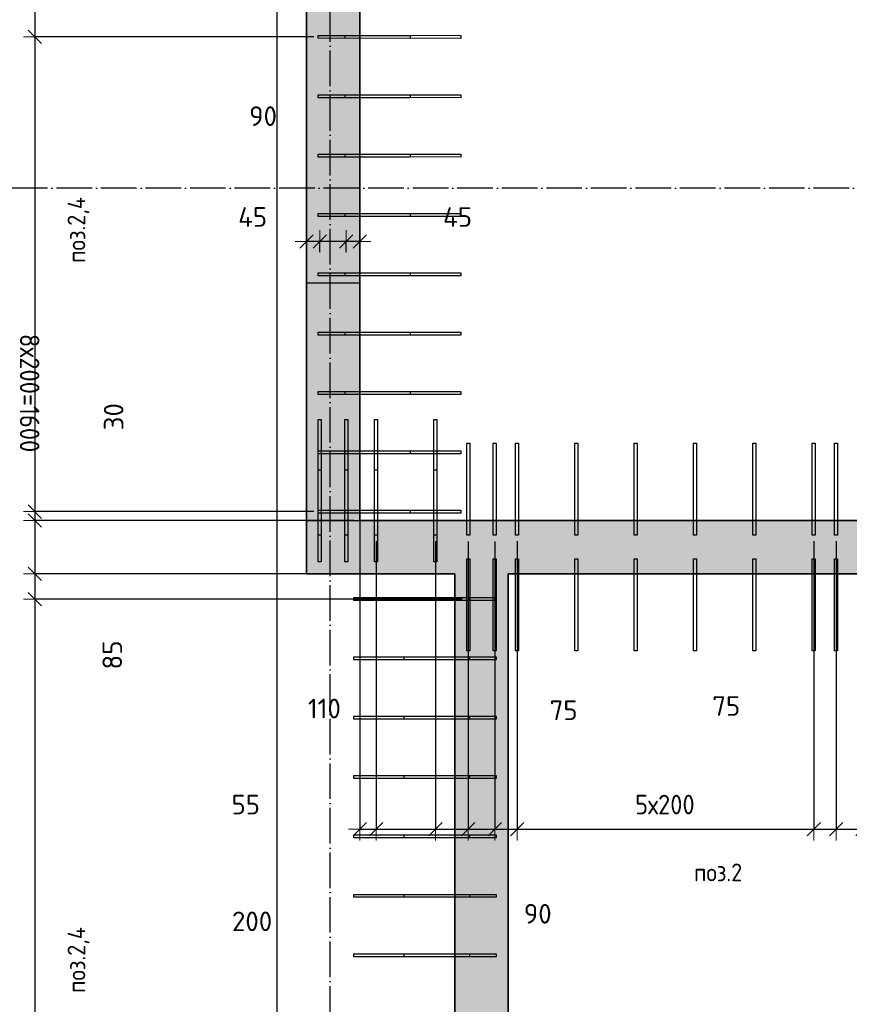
# Model space of a CAD drawing. Header units: millimetres. Extents: x 6386 to 94758, y 48049 to 71352.
# Tile 5 of 38: x 37354 to 40150, y 54509 to 57827. Entities that reach past the tile are written whole.
import ezdxf

# ---------------------------------------------------------------- set-up
doc = ezdxf.new("R2010")
doc.units = ezdxf.units.MM
doc.header["$PDMODE"] = 65
for name, pattern in [('______11', [150, 120, -15, 0, -15]), ('______5', [330, 240, -30, 30, -30]), ('________', [0])]:
    doc.linetypes.add(name, pattern=pattern)
for name, color, linetype, lineweight in [('Standard', 7, 'Continuous', 25), ('Арм.стержн. вертикальными 1', 22, 'Continuous', 35), ('Размерная линия_ общее', 7, 'Continuous', 13)]:
    doc.layers.add(name, color=color, linetype=linetype, lineweight=lineweight)
doc.layers.add('Осевая линия_ общее', color=7, linetype='______5', lineweight=13, true_color=0xa0a0a0)
doc.styles.add('ISOCPEUR', font='ISOCPEUR')
doc.dimstyles.new('DIMSTYLE_3', dxfattribs={"dimtxt": 66, "dimasz": 75, "dimexe": 0, "dimexo": 0, "dimgap": 33, "dimtad": 2, "dimdec": 0, "dimrnd": 5, "dimzin": 12, "dimdsep": 46, "dimtxsty": 'ISOCPEUR', "dimblk1": 'ALL_ML_STRICH', "dimblk2": 'ALL_ML_STRICH', "dimsah": 1, "dimcen": 0, "dimclrd": 7, "dimclre": 256, "dimclrt": 7, "dimadec": 0, "dimazin": 0, "dimtfac": 1, "dimtdec": 0, "dimtix": 1, "dimtmove": 2, "dimatfit": 3, "dimfxl": 0, "dimtvp": 1.2, "dimtzin": 0, "dimlwd": 0, "dimlwe": -3, "dimarcsym": 0})
doc.dimstyles.new('DIMSTYLE_7', dxfattribs={"dimtxt": 66, "dimasz": 75, "dimexe": 0, "dimexo": 0, "dimgap": 33, "dimtad": 2, "dimdec": 0, "dimrnd": 5, "dimzin": 12, "dimdsep": 46, "dimtxsty": 'ISOCPEUR', "dimblk1": 'ALL_ML_STRICH', "dimblk2": 'ALL_ML_STRICH', "dimsah": 1, "dimcen": 0, "dimclrd": 7, "dimclre": 256, "dimclrt": 7, "dimadec": 0, "dimazin": 0, "dimtfac": 1, "dimtdec": 0, "dimtix": 1, "dimtmove": 2, "dimatfit": 3, "dimfxl": 0, "dimtzin": 0, "dimlwd": 0, "dimlwe": -3, "dimarcsym": 0})
doc.dimstyles.new('DIMSTYLE_8', dxfattribs={"dimtxt": 66, "dimasz": 75, "dimexe": 0, "dimexo": 0, "dimgap": 33, "dimtad": 0, "dimdec": 0, "dimrnd": 5, "dimzin": 12, "dimdsep": 46, "dimtxsty": 'ISOCPEUR', "dimblk1": 'ALL_ML_STRICH', "dimblk2": 'ALL_ML_STRICH', "dimsah": 1, "dimcen": 0, "dimclrd": 7, "dimclre": 256, "dimclrt": 7, "dimadec": 0, "dimazin": 0, "dimtfac": 1, "dimtdec": 0, "dimtix": 1, "dimtmove": 2, "dimatfit": 3, "dimfxl": 0, "dimtzin": 0, "dimlwd": 0, "dimlwe": -3, "dimarcsym": 0})
doc.dimstyles.new('DIMSTYLE_9', dxfattribs={"dimtxt": 66, "dimasz": 75, "dimexe": 0, "dimexo": 0, "dimgap": 33, "dimtad": 0, "dimdec": 0, "dimrnd": 5, "dimzin": 12, "dimdsep": 46, "dimtxsty": 'ISOCPEUR', "dimblk1": 'ALL_ML_STRICH', "dimblk2": 'ALL_ML_STRICH', "dimsah": 1, "dimcen": 0, "dimclrd": 7, "dimclre": 256, "dimclrt": 7, "dimadec": 0, "dimazin": 0, "dimtfac": 1, "dimtdec": 0, "dimtix": 1, "dimtmove": 2, "dimatfit": 3, "dimfxl": 0, "dimtvp": 1.2, "dimtzin": 0, "dimlwd": 0, "dimlwe": -3, "dimarcsym": 0})

# ---------------------------------------------------------------- blocks, each defined once
blk = doc.blocks.new('ALL_ML_STRICH')
at = {"color": 0, "linetype": 'ByBlock', "lineweight": -2}
for p, q in [((0, -0.5), (0, 0.5)), ((-1, 0), (0.5, 0)), ((-0.3, -0.3), (0.3, 0.3))]:
    blk.add_line(p, q, dxfattribs=at)
blk = doc.blocks.new('*D15')
at = {"layer": 'DEFPOINTS', "color": 7, "linetype": 'Continuous', "lineweight": 13, "transparency": 33554687}
for p in [(38500, 57126.8), (38500, 57080), (38454.5, 57026.3)]:
    blk.add_point(p, dxfattribs=at)
at = {"layer": 'Размерная линия_ общее', "color": 253, "linetype": 'Continuous', "lineweight": -2, "true_color": 0xa0a0a0, "transparency": 33554687}
for p, q in [((38500, 57106.8), (38500, 57080)), ((38454.5, 57046.3), (38454.5, 57080))]:
    blk.add_line(p, q, dxfattribs=at)
at = {"layer": 'Размерная линия_ общее', "color": 7, "linetype": 'Continuous', "lineweight": -2, "transparency": 33554687}
blk.add_line((38500, 57080), (38454.5, 57080), dxfattribs=at)
at = {"layer": 'Размерная линия_ общее', "color": 7, "linetype": 'Continuous', "lineweight": 13, "transparency": 33554687, "xscale": 75, "yscale": 75, "zscale": 75}
for p, rotation in [((38454.5, 57080), 180), ((38500, 57080), 360)]:
    blk.add_blockref('ALL_ML_STRICH', p, dxfattribs=dict(at, rotation=rotation))
at = {"layer": 'Размерная линия_ общее', "color": 7, "linetype": 'Continuous', "lineweight": 13, "transparency": 33554687, "insert": (38829.5, 57162.4), "char_height": 66, "width": 132, "attachment_point": 5, "style": 'ISOCPEUR'}
blk.add_mtext('\\A1;{45}', dxfattribs=at)
blk = doc.blocks.new('*D16')
at = {"layer": 'DEFPOINTS', "color": 7, "linetype": 'Continuous', "lineweight": 13, "transparency": 33554687}
for p in [(38454.5, 57080), (38365, 57026.3), (38454.5, 57026.3)]:
    blk.add_point(p, dxfattribs=at)
at = {"layer": 'Размерная линия_ общее', "color": 253, "linetype": 'Continuous', "lineweight": -2, "true_color": 0xa0a0a0, "transparency": 33554687}
for p, q in [((38365, 57046.3), (38365, 57080)), ((38454.5, 57046.3), (38454.5, 57080))]:
    blk.add_line(p, q, dxfattribs=at)
at = {"layer": 'Размерная линия_ общее', "color": 7, "linetype": 'Continuous', "lineweight": -2, "transparency": 33554687}
blk.add_line((38454.5, 57080), (38365, 57080), dxfattribs=at)
at = {"layer": 'Размерная линия_ общее', "color": 7, "linetype": 'Continuous', "lineweight": 13, "transparency": 33554687, "xscale": 75, "yscale": 75, "zscale": 75}
for p, rotation in [((38365, 57080), 180), ((38454.5, 57080), 360)]:
    blk.add_blockref('ALL_ML_STRICH', p, dxfattribs=dict(at, rotation=rotation))
at = {"layer": 'Размерная линия_ общее', "color": 7, "linetype": 'Continuous', "lineweight": 13, "transparency": 33554687, "insert": (38174, 57502.3), "char_height": 66, "width": 132, "attachment_point": 5, "style": 'ISOCPEUR'}
blk.add_mtext('\\A1;{90}', dxfattribs=at)
blk = doc.blocks.new('*D17')
at = {"layer": 'DEFPOINTS', "color": 7, "linetype": 'Continuous', "lineweight": 13, "transparency": 33554687}
for p in [(38320, 57126.8), (38365, 57080), (38365, 57026.3)]:
    blk.add_point(p, dxfattribs=at)
at = {"layer": 'Размерная линия_ общее', "color": 253, "linetype": 'Continuous', "lineweight": -2, "true_color": 0xa0a0a0, "transparency": 33554687}
for p, q in [((38320, 57106.8), (38320, 57080)), ((38365, 57046.3), (38365, 57080))]:
    blk.add_line(p, q, dxfattribs=at)
at = {"layer": 'Размерная линия_ общее', "color": 7, "linetype": 'Continuous', "lineweight": -2, "transparency": 33554687}
blk.add_line((38365, 57080), (38320, 57080), dxfattribs=at)
at = {"layer": 'Размерная линия_ общее', "color": 7, "linetype": 'Continuous', "lineweight": 13, "transparency": 33554687, "xscale": 75, "yscale": 75, "zscale": 75}
for p, rotation in [((38320, 57080), 180), ((38365, 57080), 360)]:
    blk.add_blockref('ALL_ML_STRICH', p, dxfattribs=dict(at, rotation=rotation))
at = {"layer": 'Размерная линия_ общее', "color": 7, "linetype": 'Continuous', "lineweight": 13, "transparency": 33554687, "insert": (38138.8, 57162.6), "char_height": 66, "width": 132, "attachment_point": 5, "style": 'ISOCPEUR'}
blk.add_mtext('\\A1;{45}', dxfattribs=at)
blk = doc.blocks.new('*D34')
at = {"layer": 'DEFPOINTS', "color": 7, "linetype": 'Continuous', "lineweight": 13, "transparency": 33554687}
for p in [(38500, 56225), (38555, 56090), (38500, 55099.5)]:
    blk.add_point(p, dxfattribs=at)
at = {"layer": 'Размерная линия_ общее', "color": 253, "linetype": 'Continuous', "lineweight": -2, "true_color": 0xa0a0a0, "transparency": 33554687}
for p, q in [((38500, 56205), (38500, 55099.5)), ((38555, 56070), (38555, 55099.5))]:
    blk.add_line(p, q, dxfattribs=at)
at = {"layer": 'Размерная линия_ общее', "color": 7, "linetype": 'Continuous', "lineweight": -2, "transparency": 33554687}
blk.add_line((38500, 55099.5), (38555, 55099.5), dxfattribs=at)
at = {"layer": 'Размерная линия_ общее', "color": 7, "linetype": 'Continuous', "lineweight": 13, "transparency": 33554687, "xscale": 75, "yscale": 75, "zscale": 75, "rotation": 180}
blk.add_blockref('ALL_ML_STRICH', (38500, 55099.5), dxfattribs=at)
at = {"layer": 'Размерная линия_ общее', "color": 7, "linetype": 'Continuous', "lineweight": 13, "transparency": 33554687, "xscale": 75, "yscale": 75, "zscale": 75}
blk.add_blockref('ALL_ML_STRICH', (38555, 55099.5), dxfattribs=at)
at = {"layer": 'Размерная линия_ общее', "color": 7, "linetype": 'Continuous', "lineweight": 13, "transparency": 33554687, "insert": (38115.7, 55182.4), "char_height": 66, "width": 132, "attachment_point": 5, "style": 'ISOCPEUR'}
blk.add_mtext('\\A1;{55}', dxfattribs=at)
blk = doc.blocks.new('*D35')
at = {"layer": 'DEFPOINTS', "color": 7, "linetype": 'Continuous', "lineweight": 13, "transparency": 33554687}
for p in [(38555, 56090), (38755, 56090), (38555, 55099.5)]:
    blk.add_point(p, dxfattribs=at)
at = {"layer": 'Размерная линия_ общее', "color": 253, "linetype": 'Continuous', "lineweight": -2, "true_color": 0xa0a0a0, "transparency": 33554687}
for p, q in [((38555, 56070), (38555, 55099.5)), ((38755, 56070), (38755, 55099.5))]:
    blk.add_line(p, q, dxfattribs=at)
at = {"layer": 'Размерная линия_ общее', "color": 7, "linetype": 'Continuous', "lineweight": -2, "transparency": 33554687}
blk.add_line((38555, 55099.5), (38755, 55099.5), dxfattribs=at)
at = {"layer": 'Размерная линия_ общее', "color": 7, "linetype": 'Continuous', "lineweight": 13, "transparency": 33554687, "xscale": 75, "yscale": 75, "zscale": 75, "rotation": 180}
blk.add_blockref('ALL_ML_STRICH', (38555, 55099.5), dxfattribs=at)
at = {"layer": 'Размерная линия_ общее', "color": 7, "linetype": 'Continuous', "lineweight": 13, "transparency": 33554687, "xscale": 75, "yscale": 75, "zscale": 75}
blk.add_blockref('ALL_ML_STRICH', (38755, 55099.5), dxfattribs=at)
at = {"layer": 'Размерная линия_ общее', "color": 7, "linetype": 'Continuous', "lineweight": 13, "transparency": 33554687, "insert": (38137, 54789), "char_height": 66, "width": 198, "attachment_point": 5, "style": 'ISOCPEUR'}
blk.add_mtext('\\A1;{200}', dxfattribs=at)
blk = doc.blocks.new('*D36')
at = {"layer": 'DEFPOINTS', "color": 7, "linetype": 'Continuous', "lineweight": 13, "transparency": 33554687}
for p in [(38755, 56090), (38865.5, 56089.5), (38755, 55099.5)]:
    blk.add_point(p, dxfattribs=at)
at = {"layer": 'Размерная линия_ общее', "color": 253, "linetype": 'Continuous', "lineweight": -2, "true_color": 0xa0a0a0, "transparency": 33554687}
for p, q in [((38755, 56070), (38755, 55099.5)), ((38865.5, 56069.5), (38865.5, 55099.5))]:
    blk.add_line(p, q, dxfattribs=at)
at = {"layer": 'Размерная линия_ общее', "color": 7, "linetype": 'Continuous', "lineweight": -2, "transparency": 33554687}
blk.add_line((38755, 55099.5), (38865.5, 55099.5), dxfattribs=at)
at = {"layer": 'Размерная линия_ общее', "color": 7, "linetype": 'Continuous', "lineweight": 13, "transparency": 33554687, "xscale": 75, "yscale": 75, "zscale": 75, "rotation": 180}
blk.add_blockref('ALL_ML_STRICH', (38755, 55099.5), dxfattribs=at)
at = {"layer": 'Размерная линия_ общее', "color": 7, "linetype": 'Continuous', "lineweight": 13, "transparency": 33554687, "xscale": 75, "yscale": 75, "zscale": 75}
blk.add_blockref('ALL_ML_STRICH', (38865.5, 55099.5), dxfattribs=at)
at = {"layer": 'Размерная линия_ общее', "color": 7, "linetype": 'Continuous', "lineweight": 13, "transparency": 33554687, "insert": (38380.6, 55506.2), "char_height": 66, "width": 198, "attachment_point": 5, "style": 'ISOCPEUR'}
blk.add_mtext('\\A1;{110}', dxfattribs=at)
blk = doc.blocks.new('*D37')
at = {"layer": 'DEFPOINTS', "color": 7, "linetype": 'Continuous', "lineweight": 13, "transparency": 33554687}
for p in [(38865.5, 56089.5), (38955, 56089.5), (38865.5, 55099.5)]:
    blk.add_point(p, dxfattribs=at)
at = {"layer": 'Размерная линия_ общее', "color": 253, "linetype": 'Continuous', "lineweight": -2, "true_color": 0xa0a0a0, "transparency": 33554687}
for p, q in [((38865.5, 56069.5), (38865.5, 55099.5)), ((38955, 56069.5), (38955, 55099.5))]:
    blk.add_line(p, q, dxfattribs=at)
at = {"layer": 'Размерная линия_ общее', "color": 7, "linetype": 'Continuous', "lineweight": -2, "transparency": 33554687}
blk.add_line((38865.5, 55099.5), (38955, 55099.5), dxfattribs=at)
at = {"layer": 'Размерная линия_ общее', "color": 7, "linetype": 'Continuous', "lineweight": 13, "transparency": 33554687, "xscale": 75, "yscale": 75, "zscale": 75, "rotation": 180}
blk.add_blockref('ALL_ML_STRICH', (38865.5, 55099.5), dxfattribs=at)
at = {"layer": 'Размерная линия_ общее', "color": 7, "linetype": 'Continuous', "lineweight": 13, "transparency": 33554687, "xscale": 75, "yscale": 75, "zscale": 75}
blk.add_blockref('ALL_ML_STRICH', (38955, 55099.5), dxfattribs=at)
at = {"layer": 'Размерная линия_ общее', "color": 7, "linetype": 'Continuous', "lineweight": 13, "transparency": 33554687, "insert": (39099.7, 54814.5), "char_height": 66, "width": 132, "attachment_point": 5, "style": 'ISOCPEUR'}
blk.add_mtext('\\A1;{90}', dxfattribs=at)
blk = doc.blocks.new('*D38')
at = {"layer": 'DEFPOINTS', "color": 7, "linetype": 'Continuous', "lineweight": 13, "transparency": 33554687}
for p in [(38955, 56089.5), (39030, 56090), (38955, 55099.5)]:
    blk.add_point(p, dxfattribs=at)
at = {"layer": 'Размерная линия_ общее', "color": 253, "linetype": 'Continuous', "lineweight": -2, "true_color": 0xa0a0a0, "transparency": 33554687}
for p, q in [((38955, 56069.5), (38955, 55099.5)), ((39030, 56070), (39030, 55099.5))]:
    blk.add_line(p, q, dxfattribs=at)
at = {"layer": 'Размерная линия_ общее', "color": 7, "linetype": 'Continuous', "lineweight": -2, "transparency": 33554687}
blk.add_line((38955, 55099.5), (39030, 55099.5), dxfattribs=at)
at = {"layer": 'Размерная линия_ общее', "color": 7, "linetype": 'Continuous', "lineweight": 13, "transparency": 33554687, "xscale": 75, "yscale": 75, "zscale": 75, "rotation": 180}
blk.add_blockref('ALL_ML_STRICH', (38955, 55099.5), dxfattribs=at)
at = {"layer": 'Размерная линия_ общее', "color": 7, "linetype": 'Continuous', "lineweight": 13, "transparency": 33554687, "xscale": 75, "yscale": 75, "zscale": 75}
blk.add_blockref('ALL_ML_STRICH', (39030, 55099.5), dxfattribs=at)
at = {"layer": 'Размерная линия_ общее', "color": 7, "linetype": 'Continuous', "lineweight": 13, "transparency": 33554687, "insert": (39186.9, 55500.2), "char_height": 66, "width": 132, "attachment_point": 5, "style": 'ISOCPEUR'}
blk.add_mtext('\\A1;{75}', dxfattribs=at)
blk = doc.blocks.new('*D39')
at = {"layer": 'DEFPOINTS', "color": 7, "linetype": 'Continuous', "lineweight": 13, "transparency": 33554687}
for p in [(39030, 56090), (40030, 56090), (39030, 55099.5)]:
    blk.add_point(p, dxfattribs=at)
at = {"layer": 'Размерная линия_ общее', "color": 253, "linetype": 'Continuous', "lineweight": -2, "true_color": 0xa0a0a0, "transparency": 33554687}
for p, q in [((39030, 56070), (39030, 55099.5)), ((40030, 56070), (40030, 55099.5))]:
    blk.add_line(p, q, dxfattribs=at)
at = {"layer": 'Размерная линия_ общее', "color": 7, "linetype": 'Continuous', "lineweight": -2, "transparency": 33554687}
blk.add_line((39030, 55099.5), (40030, 55099.5), dxfattribs=at)
at = {"layer": 'Размерная линия_ общее', "color": 7, "linetype": 'Continuous', "lineweight": 13, "transparency": 33554687, "xscale": 75, "yscale": 75, "zscale": 75, "rotation": 180}
blk.add_blockref('ALL_ML_STRICH', (39030, 55099.5), dxfattribs=at)
at = {"layer": 'Размерная линия_ общее', "color": 7, "linetype": 'Continuous', "lineweight": 13, "transparency": 33554687, "xscale": 75, "yscale": 75, "zscale": 75}
blk.add_blockref('ALL_ML_STRICH', (40030, 55099.5), dxfattribs=at)
at = {"layer": 'Размерная линия_ общее', "color": 7, "linetype": 'Continuous', "lineweight": 13, "transparency": 33554687, "insert": (39428, 55215.5), "char_height": 66, "width": 3.3, "attachment_point": 1, "line_spacing_factor": 0.60241, "style": 'ISOCPEUR'}
blk.add_mtext('\\W0.91;5х200', dxfattribs=at)
blk = doc.blocks.new('*D40')
at = {"layer": 'DEFPOINTS', "color": 7, "linetype": 'Continuous', "lineweight": 13, "transparency": 33554687}
for p in [(40030, 56090), (40105, 56090), (40030, 55099.5)]:
    blk.add_point(p, dxfattribs=at)
at = {"layer": 'Размерная линия_ общее', "color": 253, "linetype": 'Continuous', "lineweight": -2, "true_color": 0xa0a0a0, "transparency": 33554687}
for p, q in [((40030, 56070), (40030, 55099.5)), ((40105, 56070), (40105, 55099.5))]:
    blk.add_line(p, q, dxfattribs=at)
at = {"layer": 'Размерная линия_ общее', "color": 7, "linetype": 'Continuous', "lineweight": -2, "transparency": 33554687}
blk.add_line((40030, 55099.5), (40105, 55099.5), dxfattribs=at)
at = {"layer": 'Размерная линия_ общее', "color": 7, "linetype": 'Continuous', "lineweight": 13, "transparency": 33554687, "xscale": 75, "yscale": 75, "zscale": 75, "rotation": 180}
blk.add_blockref('ALL_ML_STRICH', (40030, 55099.5), dxfattribs=at)
at = {"layer": 'Размерная линия_ общее', "color": 7, "linetype": 'Continuous', "lineweight": 13, "transparency": 33554687, "xscale": 75, "yscale": 75, "zscale": 75}
blk.add_blockref('ALL_ML_STRICH', (40105, 55099.5), dxfattribs=at)
at = {"layer": 'Размерная линия_ общее', "color": 7, "linetype": 'Continuous', "lineweight": 13, "transparency": 33554687, "insert": (39735, 55514.6), "char_height": 66, "width": 132, "attachment_point": 5, "style": 'ISOCPEUR'}
blk.add_mtext('\\A1;{75}', dxfattribs=at)
blk = doc.blocks.new('*D41')
at = {"layer": 'DEFPOINTS', "color": 7, "linetype": 'Continuous', "lineweight": 13, "transparency": 33554687}
for p in [(40105, 56090), (40194.5, 56090), (40105, 55099.5)]:
    blk.add_point(p, dxfattribs=at)
at = {"layer": 'Размерная линия_ общее', "color": 253, "linetype": 'Continuous', "lineweight": -2, "true_color": 0xa0a0a0, "transparency": 33554687}
for p, q in [((40105, 56070), (40105, 55099.5)), ((40194.5, 56070), (40194.5, 55099.5))]:
    blk.add_line(p, q, dxfattribs=at)
at = {"layer": 'Размерная линия_ общее', "color": 7, "linetype": 'Continuous', "lineweight": -2, "transparency": 33554687}
blk.add_line((40105, 55099.5), (40194.5, 55099.5), dxfattribs=at)
at = {"layer": 'Размерная линия_ общее', "color": 7, "linetype": 'Continuous', "lineweight": 13, "transparency": 33554687, "xscale": 75, "yscale": 75, "zscale": 75, "rotation": 180}
blk.add_blockref('ALL_ML_STRICH', (40105, 55099.5), dxfattribs=at)
at = {"layer": 'Размерная линия_ общее', "color": 7, "linetype": 'Continuous', "lineweight": 13, "transparency": 33554687, "xscale": 75, "yscale": 75, "zscale": 75}
blk.add_blockref('ALL_ML_STRICH', (40194.5, 55099.5), dxfattribs=at)
at = {"layer": 'Размерная линия_ общее', "color": 7, "linetype": 'Continuous', "lineweight": 13, "transparency": 33554687, "insert": (40390.3, 55504), "char_height": 66, "width": 132, "attachment_point": 5, "style": 'ISOCPEUR'}
blk.add_mtext('\\A1;{90}', dxfattribs=at)
blk = doc.blocks.new('*D73')
at = {"layer": 'DEFPOINTS', "color": 7, "linetype": 'Continuous', "lineweight": 13, "transparency": 33554687}
for p in [(37404.4, 57885), (38400, 57885), (38365, 57769.5)]:
    blk.add_point(p, dxfattribs=at)
at = {"layer": 'Размерная линия_ общее', "color": 253, "linetype": 'Continuous', "lineweight": -2, "true_color": 0xa0a0a0, "transparency": 33554687}
for p, q in [((38380, 57885), (37404.4, 57885)), ((38345, 57769.5), (37404.4, 57769.5))]:
    blk.add_line(p, q, dxfattribs=at)
at = {"layer": 'Размерная линия_ общее', "color": 7, "linetype": 'Continuous', "lineweight": -2, "transparency": 33554687}
blk.add_line((37404.4, 57885), (37404.4, 57769.5), dxfattribs=at)
at = {"layer": 'Размерная линия_ общее', "color": 7, "linetype": 'Continuous', "lineweight": 13, "transparency": 33554687, "xscale": 75, "yscale": 75, "zscale": 75}
for p, rotation in [((37404.4, 57885), 90), ((37404.4, 57769.5), 270)]:
    blk.add_blockref('ALL_ML_STRICH', p, dxfattribs=dict(at, rotation=rotation))
at = {"layer": 'Размерная линия_ общее', "color": 7, "linetype": 'Continuous', "lineweight": 13, "transparency": 33554687, "insert": (36944.3, 57453.8), "char_height": 66, "width": 198, "attachment_point": 5, "rotation": 90, "style": 'ISOCPEUR'}
blk.add_mtext('\\A1;{115}', dxfattribs=at)
blk = doc.blocks.new('*D74')
at = {"layer": 'DEFPOINTS', "color": 7, "linetype": 'Continuous', "lineweight": 13, "transparency": 33554687}
for p in [(37404.4, 57769.5), (38365, 57769.5), (38365, 56169.5)]:
    blk.add_point(p, dxfattribs=at)
at = {"layer": 'Размерная линия_ общее', "color": 253, "linetype": 'Continuous', "lineweight": -2, "true_color": 0xa0a0a0, "transparency": 33554687}
for p, q in [((38345, 57769.5), (37404.4, 57769.5)), ((38345, 56169.5), (37404.4, 56169.5))]:
    blk.add_line(p, q, dxfattribs=at)
at = {"layer": 'Размерная линия_ общее', "color": 7, "linetype": 'Continuous', "lineweight": -2, "transparency": 33554687}
blk.add_line((37404.4, 57769.5), (37404.4, 56169.5), dxfattribs=at)
at = {"layer": 'Размерная линия_ общее', "color": 7, "linetype": 'Continuous', "lineweight": 13, "transparency": 33554687, "xscale": 75, "yscale": 75, "zscale": 75}
for p, rotation in [((37404.4, 57769.5), 90), ((37404.4, 56169.5), 270)]:
    blk.add_blockref('ALL_ML_STRICH', p, dxfattribs=dict(at, rotation=rotation))
at = {"layer": 'Размерная линия_ общее', "color": 7, "linetype": 'Continuous', "lineweight": 13, "transparency": 33554687, "insert": (37420.4, 56768.5), "char_height": 66, "width": 3.3, "attachment_point": 1, "rotation": 270, "line_spacing_factor": 0.60241, "style": 'ISOCPEUR'}
blk.add_mtext('\\W0.91;8х200=1600', dxfattribs=at)
blk = doc.blocks.new('*D75')
at = {"layer": 'DEFPOINTS', "color": 7, "linetype": 'Continuous', "lineweight": 13, "transparency": 33554687}
for p in [(37404.4, 56169.5), (38365, 56169.5), (38500, 56140)]:
    blk.add_point(p, dxfattribs=at)
at = {"layer": 'Размерная линия_ общее', "color": 253, "linetype": 'Continuous', "lineweight": -2, "true_color": 0xa0a0a0, "transparency": 33554687}
for p, q in [((38345, 56169.5), (37404.4, 56169.5)), ((38480, 56140), (37404.4, 56140))]:
    blk.add_line(p, q, dxfattribs=at)
at = {"layer": 'Размерная линия_ общее', "color": 7, "linetype": 'Continuous', "lineweight": -2, "transparency": 33554687}
blk.add_line((37404.4, 56169.5), (37404.4, 56140), dxfattribs=at)
at = {"layer": 'Размерная линия_ общее', "color": 7, "linetype": 'Continuous', "lineweight": 13, "transparency": 33554687, "xscale": 75, "yscale": 75, "zscale": 75}
for p, rotation in [((37404.4, 56140), 270), ((37404.4, 56169.5), 90)]:
    blk.add_blockref('ALL_ML_STRICH', p, dxfattribs=dict(at, rotation=rotation))
at = {"layer": 'Размерная линия_ общее', "color": 7, "linetype": 'Continuous', "lineweight": 13, "transparency": 33554687, "insert": (37670.5, 56489.4), "char_height": 66, "width": 132, "attachment_point": 5, "rotation": 90, "style": 'ISOCPEUR'}
blk.add_mtext('\\A1;{30}', dxfattribs=at)
blk = doc.blocks.new('*D76')
at = {"layer": 'DEFPOINTS', "color": 7, "linetype": 'Continuous', "lineweight": 13, "transparency": 33554687}
for p in [(37404.4, 56140), (38500, 56140), (38820, 55960)]:
    blk.add_point(p, dxfattribs=at)
at = {"layer": 'Размерная линия_ общее', "color": 253, "linetype": 'Continuous', "lineweight": -2, "true_color": 0xa0a0a0, "transparency": 33554687}
for p, q in [((38480, 56140), (37404.4, 56140)), ((38800, 55960), (37404.4, 55960))]:
    blk.add_line(p, q, dxfattribs=at)
at = {"layer": 'Размерная линия_ общее', "color": 7, "linetype": 'Continuous', "lineweight": -2, "transparency": 33554687}
blk.add_line((37404.4, 56140), (37404.4, 55960), dxfattribs=at)
at = {"layer": 'Размерная линия_ общее', "color": 7, "linetype": 'Continuous', "lineweight": 13, "transparency": 33554687, "xscale": 75, "yscale": 75, "zscale": 75}
for p, rotation in [((37404.4, 56140), 90), ((37404.4, 55960), 270)]:
    blk.add_blockref('ALL_ML_STRICH', p, dxfattribs=dict(at, rotation=rotation))
at = {"layer": 'Размерная линия_ общее', "color": 7, "linetype": 'Continuous', "lineweight": 13, "transparency": 33554687, "insert": (37062.8, 55964.5), "char_height": 66, "width": 198, "attachment_point": 5, "rotation": 90, "style": 'ISOCPEUR'}
blk.add_mtext('\\A1;{180}', dxfattribs=at)
blk = doc.blocks.new('*D77')
at = {"layer": 'DEFPOINTS', "color": 7, "linetype": 'Continuous', "lineweight": 13, "transparency": 33554687}
for p in [(37404.4, 55960), (38820, 55960), (38865, 55875)]:
    blk.add_point(p, dxfattribs=at)
at = {"layer": 'Размерная линия_ общее', "color": 253, "linetype": 'Continuous', "lineweight": -2, "true_color": 0xa0a0a0, "transparency": 33554687}
for p, q in [((38800, 55960), (37404.4, 55960)), ((38845, 55875), (37404.4, 55875))]:
    blk.add_line(p, q, dxfattribs=at)
at = {"layer": 'Размерная линия_ общее', "color": 7, "linetype": 'Continuous', "lineweight": -2, "transparency": 33554687}
blk.add_line((37404.4, 55960), (37404.4, 55875), dxfattribs=at)
at = {"layer": 'Размерная линия_ общее', "color": 7, "linetype": 'Continuous', "lineweight": 13, "transparency": 33554687, "xscale": 75, "yscale": 75, "zscale": 75}
for p, rotation in [((37404.4, 55960), 90), ((37404.4, 55875), 270)]:
    blk.add_blockref('ALL_ML_STRICH', p, dxfattribs=dict(at, rotation=rotation))
at = {"layer": 'Размерная линия_ общее', "color": 7, "linetype": 'Continuous', "lineweight": 13, "transparency": 33554687, "insert": (37665.9, 55686.4), "char_height": 66, "width": 132, "attachment_point": 5, "rotation": 90, "style": 'ISOCPEUR'}
blk.add_mtext('\\A1;{85}', dxfattribs=at)
blk = doc.blocks.new('*D78')
at = {"layer": 'DEFPOINTS', "color": 7, "linetype": 'Continuous', "lineweight": 13, "transparency": 33554687}
for p in [(37404.4, 55875), (38865, 55875), (38865, 53475)]:
    blk.add_point(p, dxfattribs=at)
at = {"layer": 'Размерная линия_ общее', "color": 253, "linetype": 'Continuous', "lineweight": -2, "true_color": 0xa0a0a0, "transparency": 33554687}
for p, q in [((38845, 55875), (37404.4, 55875)), ((38845, 53475), (37404.4, 53475))]:
    blk.add_line(p, q, dxfattribs=at)
at = {"layer": 'Размерная линия_ общее', "color": 7, "linetype": 'Continuous', "lineweight": -2, "transparency": 33554687}
blk.add_line((37404.4, 55875), (37404.4, 53475), dxfattribs=at)
at = {"layer": 'Размерная линия_ общее', "color": 7, "linetype": 'Continuous', "lineweight": 13, "transparency": 33554687, "xscale": 75, "yscale": 75, "zscale": 75}
for p, rotation in [((37404.4, 55875), 90), ((37404.4, 53475), 270)]:
    blk.add_blockref('ALL_ML_STRICH', p, dxfattribs=dict(at, rotation=rotation))
at = {"layer": 'Размерная линия_ общее', "color": 7, "linetype": 'Continuous', "lineweight": 13, "transparency": 33554687, "insert": (37420.4, 54450), "char_height": 66, "width": 3.3, "attachment_point": 1, "rotation": 270, "line_spacing_factor": 0.60241, "style": 'ISOCPEUR'}
blk.add_mtext('\\W0.91;12х200=2400', dxfattribs=at)

msp = doc.modelspace()

# ---------------------------------------------------------------- hatches: boundary and pattern name
at = {"linetype": 'Continuous', "lineweight": 13, "transparency": 33554687}
for points in [[(38320, 56140), (38500, 56140), (38500, 61090), (38320, 61090)], [(39000, 55960), (38820, 55960), (38820, 53430), (39000, 53430)]]:
    msp.add_hatch(color=7, dxfattribs=at).paths.add_polyline_path(points)
at = {"layer": 'Standard', "linetype": 'Continuous', "lineweight": 13, "transparency": 33554687}
msp.add_hatch(color=7, dxfattribs=at).paths.add_polyline_path([(44100, 55960), (44100, 56140), (38320, 56140), (38320, 55960)])

# ---------------------------------------------------------------- linework, layer by layer
at = {"color": 7, "linetype": 'Continuous', "lineweight": 35, "transparency": 33554687}
for p, q in [((38320, 56140), (38320, 61090)), ((38500, 61090), (38500, 56140)), ((38820, 53430), (38820, 55960)), ((39000, 55960), (39000, 53430))]:
    msp.add_line(p, q, dxfattribs=at)
at = {"color": 253, "linetype": '________', "lineweight": 25, "true_color": 0xababab, "transparency": 33554687}
for p, q in [((38500, 56940), (38320, 56940)), ((38320, 56140), (38500, 56140))]:
    msp.add_line(p, q, dxfattribs=at)
at = {"layer": 'Standard', "color": 7, "linetype": 'Continuous', "lineweight": 35, "transparency": 33554687}
for p, q in [((38320, 55960), (38320, 56140)), ((38500, 56140), (44100, 56140)), ((38820, 55960), (38320, 55960)), ((44100, 55960), (39000, 55960))]:
    msp.add_line(p, q, dxfattribs=at)
at = {"layer": 'Standard', "color": 7, "linetype": 'Continuous', "lineweight": 25, "transparency": 33554687}
msp.add_lwpolyline([(38220, 53150), (44302, 53150), (44302, 68055.7), (38220, 68055.7), (38220, 53150)], dxfattribs=at)
at = {"layer": 'Арм.стержн. вертикальными 1', "color": 4, "linetype": 'Continuous', "lineweight": 25, "transparency": 33554687}
for points in [[(38360, 57774.5), (38670, 57774.3), (38670, 57764.3), (38360, 57764.5), (38360, 57774.5)], [(38450.4, 57774.6), (38840.4, 57774.3), (38840.4, 57764.3), (38450.4, 57764.6), (38450.4, 57774.6)], [(38360, 57574.5), (38670, 57574.3), (38670, 57564.3), (38360, 57564.5), (38360, 57574.5)], [(38450.4, 57574.6), (38840.4, 57574.3), (38840.4, 57564.3), (38450.4, 57564.6), (38450.4, 57574.6)], [(38360, 57374.5), (38670, 57374.3), (38670, 57364.3), (38360, 57364.5), (38360, 57374.5)], [(38450.4, 57374.6), (38840.4, 57374.3), (38840.4, 57364.3), (38450.4, 57364.6), (38450.4, 57374.6)], [(38360, 57174.5), (38670, 57174.3), (38670, 57164.3), (38360, 57164.5), (38360, 57174.5)], [(38450.4, 57174.6), (38840.4, 57174.3), (38840.4, 57164.3), (38450.4, 57164.6), (38450.4, 57174.6)], [(38360, 56974.5), (38670, 56974.3), (38670, 56964.3), (38360, 56964.5), (38360, 56974.5)], [(38450.4, 56974.6), (38840.4, 56974.3), (38840.4, 56964.3), (38450.4, 56964.6), (38450.4, 56974.6)], [(38360, 56774.5), (38670, 56774.3), (38670, 56764.3), (38360, 56764.5), (38360, 56774.5)], [(38450.4, 56774.6), (38840.4, 56774.3), (38840.4, 56764.3), (38450.4, 56764.6), (38450.4, 56774.6)], [(38360, 56574.5), (38670, 56574.3), (38670, 56564.3), (38360, 56564.5), (38360, 56574.5)], [(38450.4, 56574.6), (38840.4, 56574.3), (38840.4, 56564.3), (38450.4, 56564.6), (38450.4, 56574.6)], [(38360, 56090.4), (38360, 56480.4), (38370, 56480.4), (38370, 56090.4), (38360, 56090.4)], [(38449.5, 56090.4), (38449.5, 56480.4), (38459.5, 56480.4), (38459.5, 56090.4), (38449.5, 56090.4)], [(38550, 56090.4), (38550, 56480.4), (38560, 56480.4), (38560, 56090.4), (38550, 56090.4)], [(38750, 56090.4), (38750, 56480.4), (38760, 56480.4), (38760, 56090.4), (38750, 56090.4)], [(38360, 56374.5), (38670, 56374.3), (38670, 56364.3), (38360, 56364.5), (38360, 56374.5)], [(38450.4, 56374.6), (38840.4, 56374.3), (38840.4, 56364.3), (38450.4, 56364.6), (38450.4, 56374.6)], [(38860.5, 56090), (38860.5, 56400), (38870.5, 56400), (38870.5, 56090), (38860.5, 56090)], [(38950, 56090), (38950, 56400), (38960, 56400), (38960, 56090), (38950, 56090)], [(39025, 56090), (39025, 56400), (39035, 56400), (39035, 56090), (39025, 56090)], [(39225, 56090), (39225, 56400), (39235, 56400), (39235, 56090), (39225, 56090)], [(39425, 56090), (39425, 56400), (39435, 56400), (39435, 56090), (39425, 56090)], [(39625, 56090), (39625, 56400), (39635, 56400), (39635, 56090), (39625, 56090)], [(39825, 56090), (39825, 56400), (39835, 56400), (39835, 56090), (39825, 56090)], [(40025, 56090), (40025, 56400), (40035, 56400), (40035, 56090), (40025, 56090)], [(40100, 56090), (40100, 56400), (40110, 56400), (40110, 56090), (40100, 56090)], [(38360, 56000), (38360, 56310), (38370, 56310), (38370, 56000), (38360, 56000)], [(38449.5, 56000), (38449.5, 56310), (38459.5, 56310), (38459.5, 56000), (38449.5, 56000)], [(38550, 56000), (38550, 56310), (38560, 56310), (38560, 56000), (38550, 56000)], [(38750, 56000), (38750, 56310), (38760, 56310), (38760, 56000), (38750, 56000)], [(38360, 56174.5), (38670, 56174.3), (38670, 56164.3), (38360, 56164.5), (38360, 56174.5)], [(38450.4, 56174.6), (38840.4, 56174.3), (38840.4, 56164.3), (38450.4, 56164.6), (38450.4, 56174.6)], [(38870.5, 56010), (38870.5, 55700), (38860.5, 55700), (38860.5, 56010), (38870.5, 56010)], [(38960, 56010), (38960, 55700), (38950, 55700), (38950, 56010), (38960, 56010)], [(39035, 56010), (39035, 55700), (39025, 55700), (39025, 56010), (39035, 56010)], [(39235, 56010), (39235, 55700), (39225, 55700), (39225, 56010), (39235, 56010)], [(39435, 56010), (39435, 55700), (39425, 55700), (39425, 56010), (39435, 56010)], [(39635, 56010), (39635, 55700), (39625, 55700), (39625, 56010), (39635, 56010)], [(39835, 56010), (39835, 55700), (39825, 55700), (39825, 56010), (39835, 56010)], [(40035, 56010), (40035, 55700), (40025, 55700), (40025, 56010), (40035, 56010)], [(40110, 56010), (40110, 55700), (40100, 55700), (40100, 56010), (40110, 56010)], [(38869.6, 55870), (38479.6, 55870), (38479.6, 55880), (38869.6, 55880), (38869.6, 55870)], [(38960, 55870), (38650, 55870), (38650, 55880), (38960, 55880), (38960, 55870)], [(38869.7, 55670), (38479.7, 55670), (38479.7, 55680), (38869.7, 55680), (38869.7, 55670)], [(38960, 55670), (38650, 55670), (38650, 55680), (38960, 55680), (38960, 55670)], [(38869.7, 55470), (38479.7, 55470), (38479.7, 55480), (38869.7, 55480), (38869.7, 55470)], [(38960, 55470), (38650, 55470), (38650, 55480), (38960, 55480), (38960, 55470)], [(38869.7, 55270), (38479.7, 55270), (38479.7, 55280), (38869.7, 55280), (38869.7, 55270)], [(38960, 55270), (38650, 55270), (38650, 55280), (38960, 55280), (38960, 55270)], [(38869.8, 55070), (38479.8, 55070), (38479.8, 55080), (38869.8, 55080), (38869.8, 55070)], [(38960, 55070), (38650, 55070), (38650, 55080), (38960, 55080), (38960, 55070)], [(38869.8, 54870), (38479.8, 54870), (38479.8, 54880), (38869.8, 54880), (38869.8, 54870)], [(38960, 54870), (38650, 54870), (38650, 54880), (38960, 54880), (38960, 54870)], [(38869.9, 54670), (38479.9, 54670), (38479.9, 54680), (38869.9, 54680), (38869.9, 54670)], [(38960, 54670), (38650, 54670), (38650, 54680), (38960, 54680), (38960, 54670)]]:
    msp.add_lwpolyline(points, dxfattribs=at)
at = {"layer": 'Осевая линия_ общее', "color": 253, "linetype": '______11', "lineweight": -3, "true_color": 0xa0a0a0, "transparency": 33554687}
for p, q in [((38400, 53250), (38400, 63105.6)), ((44202, 57260), (36123.7, 57260)), ((44202, 57260), (36123.7, 57260))]:
    msp.add_line(p, q, dxfattribs=at)

# ---------------------------------------------------------------- texts
at = {"layer": 'Standard', "color": 7, "linetype": 'Continuous', "lineweight": 25, "transparency": 33554687, "char_height": 60, "width": 255.124, "attachment_point": 5, "rotation": 90, "style": 'ISOCPEUR'}
for insert in [(37552, 57118.6), (37552, 54658.6)]:
    msp.add_mtext('\\A1;{\\fISOCPEUR|i0|b0;\\H60.000000;\\W0.909091;\\C7;поз.2,4}\\P', dxfattribs=dict(at, insert=insert))
at = {"layer": 'Standard', "color": 7, "linetype": 'Continuous', "lineweight": 25, "transparency": 33554687, "insert": (39707.5, 54954), "char_height": 60, "width": 191.958, "attachment_point": 5, "style": 'ISOCPEUR'}
msp.add_mtext('\\A1;{\\fISOCPEUR|i0|b0;\\H60.000000;\\W0.909091;\\C7;поз.2}\\P', dxfattribs=at)

# ---------------------------------------------------------------- dimensions: what is measured, and where the dimension line sits
at = {"layer": 'Размерная линия_ общее', "color": 7, "linetype": 'Continuous', "lineweight": 13, "transparency": 33554687}
for base, p1, p2, angle, picture, middle in [((37404.372, 57769.5034), (38380, 57884.996), (38344.9721, 57769.5034), 270, '*D73', (36944.3271, 57453.8288)), ((38364.9997, 57080), (38454.531, 57046.2997), (38364.9997, 57046.2997), 180, '*D16', (38173.9915, 57502.3415)), ((38320, 57080), (38365, 57046.3), (38320, 57106.8), 180, '*D17', (38138.8, 57162.6)), ((38454.531, 57080), (38500, 57106.7875), (38454.531, 57046.2997), 180, '*D15', (38829.4756, 57162.3839)), ((37404.372, 56140), (38344.9721, 56169.5034), (38480, 56140), 270, '*D75', (37670.47, 56489.4138)), ((37404.4, 55960), (38480, 56140), (38800, 55960), 270, '*D76', (37062.8, 55964.5)), ((37404.4, 55875), (38800, 55960), (38845, 55875), 270, '*D77', (37665.9, 55686.4))]:
    dim = msp.add_linear_dim(base=base, p1=p1, p2=p2, angle=angle, dimstyle='DIMSTYLE_3', override={"dimpost": '<>', "dimclrd": 7, "dimclre": 253, "dimclrt": 7, "dimlwd": 0, "dimlwe": 65533}, dxfattribs=at)
    dim.commit()
    dim.dimension.update_dxf_attribs({"geometry": picture, "text_midpoint": middle, "dimtype": 160})
for base, p1, p2, text, picture, middle in [((37404.4, 56169.5), (38345, 57769.5), (38345, 56169.5), '\\W0.91;8х200=1600', '*D74', (37371.4, 56969.5)), ((37404.4, 53475), (38845, 55875), (38845, 53475), '\\W0.91;12х200=2400', '*D78', (37371.4, 54675))]:
    dim = msp.add_linear_dim(base=base, p1=p1, p2=p2, angle=270, text=text, dimstyle='DIMSTYLE_7', override={"dimpost": '<>', "dimclrd": 7, "dimclre": 253, "dimclrt": 7, "dimlwd": 0, "dimlwe": 65533}, dxfattribs=at)
    dim.commit()
    dim.dimension.update_dxf_attribs({"geometry": picture, "text_midpoint": middle, "dimtype": 160})
for base, p1, p2, dimstyle, picture, middle in [((38555, 55099.5), (38500, 56205), (38555, 56070), 'DIMSTYLE_3', '*D34', (38115.7, 55182.4)), ((38755, 55099.5), (38555, 56070), (38755, 56070), 'DIMSTYLE_8', '*D35', (38137, 54789)), ((38865.4687, 55099.5298), (38755.0003, 56069.9719), (38865.4687, 56069.5034), 'DIMSTYLE_3', '*D36', (38380.5585, 55506.2426)), ((38955, 55099.5298), (38865.4687, 56069.5034), (38955, 56069.5034), 'DIMSTYLE_9', '*D37', (39099.7215, 54814.5027)), ((39030, 55099.5), (38955, 56069.5), (39030, 56070), 'DIMSTYLE_3', '*D38', (39186.9, 55500.2)), ((40105, 55099.5), (40030, 56070), (40105, 56070), 'DIMSTYLE_3', '*D40', (39735, 55514.6)), ((40194.5034, 55099.5298), (40104.972, 56070.0001), (40194.5034, 56070.0001), 'DIMSTYLE_3', '*D41', (40390.2803, 55504.0178))]:
    dim = msp.add_linear_dim(base=base, p1=p1, p2=p2, dimstyle=dimstyle, override={"dimpost": '<>', "dimclrd": 7, "dimclre": 253, "dimclrt": 7, "dimlwd": 0, "dimlwe": 65533}, dxfattribs=at)
    dim.commit()
    dim.dimension.update_dxf_attribs({"geometry": picture, "text_midpoint": middle, "dimtype": 160})
dim = msp.add_linear_dim(base=(40030, 55099.5), p1=(39030, 56070), p2=(40030, 56070), text='\\W0.91;5х200', dimstyle='DIMSTYLE_7', override={"dimpost": '<>', "dimclrd": 7, "dimclre": 253, "dimclrt": 7, "dimlwd": 0, "dimlwe": 65533}, dxfattribs=at)
dim.commit()
dim.dimension.update_dxf_attribs({"geometry": '*D39', "text_midpoint": (39530, 55132.5), "dimtype": 160})

doc.saveas('drawing.dxf')
